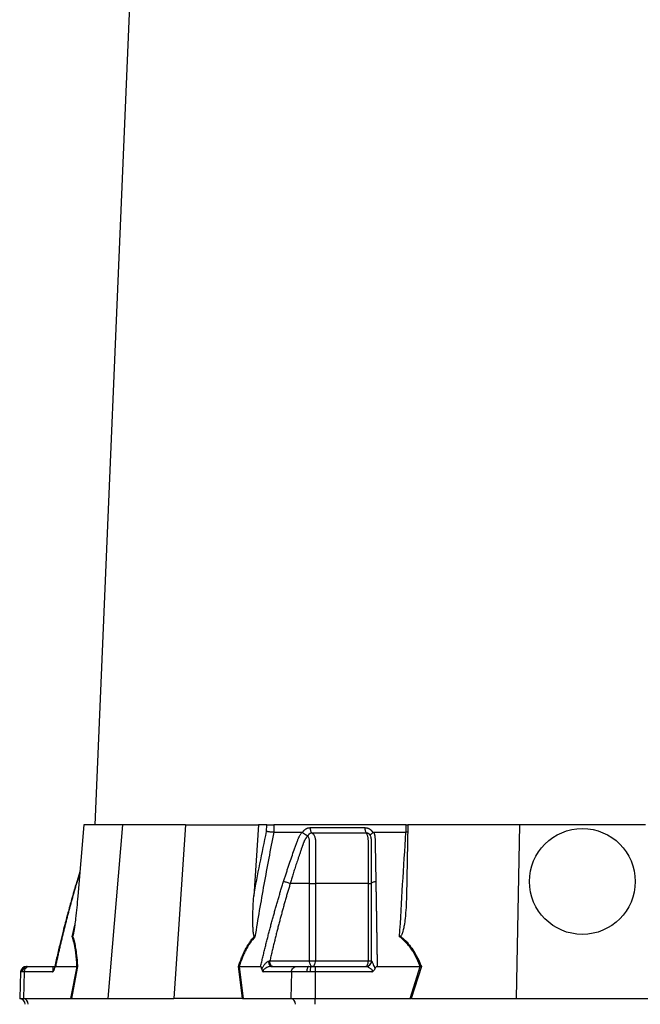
# Model space of a CAD drawing. Header units: millimetres. Extents: x 598 to 1373, y 615 to 2661.
# Tile 2 of 7: x 688 to 1016, y 1117 to 1638. Entities that reach past the tile are written whole.
import ezdxf

# ---------------------------------------------------------------- set-up
doc = ezdxf.new("R2010")
doc.units = ezdxf.units.MM

msp = doc.modelspace()

# ---------------------------------------------------------------- linework, layer by layer
at = {"color": 7, "linetype": 'Continuous', "lineweight": 25}
for p, q in [((763.32, 2065.29), (727.39, 1211.91)), ((721.57, 1211.91), (718.37, 1174.12)), ((742.05, 1211.91), (721.57, 1211.91)), ((742.05, 1211.91), (734.28, 1119.91)), ((775.39, 1211.91), (742.05, 1211.91)), ((775.39, 1211.91), (769.23, 1119.91)), ((775.39, 1211.91), (813.99, 1211.91)), ((813.99, 1211.91), (811.46, 1174.12)), ((818.35, 1211.91), (813.99, 1211.91)), ((818.25, 1208.36), (818.35, 1211.91)), ((822.16, 1211.91), (822.06, 1207.91)), ((892.09, 1211.91), (822.16, 1211.91)), ((892.06, 1207.91), (892.09, 1211.91)), ((892.09, 1211.91), (892.8, 1211.91)), ((892.97, 1211.91), (892.31, 1174.12)), ((952.06, 1211.91), (892.97, 1211.91)), ((952.06, 1211.91), (950.45, 1119.91)), ((1018.74, 1211.91), (952.06, 1211.91)), ((837.3, 1207.78), (837.38, 1207.91)), ((874.47, 1207.91), (874.54, 1207.78)), ((892.91, 1207.96), (892.06, 1207.91)), ((719.47, 1187.05), (717.82, 1181.77)), ((841.01, 1180.91), (830.79, 1180.91)), ((841.01, 1139.91), (841.01, 1180.91)), ((844.17, 1180.91), (844.17, 1139.91)), ((872.14, 1139.91), (872.14, 1180.91)), ((691.09, 1136.91), (691.35, 1136.91)), ((691.35, 1136.91), (691.76, 1136.91)), ((691.76, 1136.91), (692.62, 1136.91)), ((692.62, 1136.91), (706.09, 1136.91)), ((706.54, 1136.91), (717.93, 1136.91)), ((714.75, 1119.91), (717.94, 1136.91)), ((718.19, 1136.93), (714.99, 1119.91)), ((805.56, 1119.91), (803.4, 1136.93)), ((803.73, 1136.91), (805.89, 1119.91)), ((803.74, 1136.91), (815.13, 1136.91)), ((820, 1139.91), (841.01, 1139.91)), ((820.6, 1136.91), (834.07, 1136.91)), ((834.07, 1136.91), (840.48, 1136.91)), ((840.48, 1136.91), (841.91, 1136.91)), ((841.01, 1139.91), (844.17, 1139.91)), ((841.91, 1136.91), (843.95, 1136.91)), ((843.95, 1136.91), (843.95, 1134.02)), ((843.95, 1136.91), (870.88, 1136.91)), ((844.17, 1139.91), (872.14, 1139.91)), ((872.14, 1139.91), (873.8, 1139.91)), ((876.8, 1136.91), (899.59, 1136.91)), ((894.26, 1119.91), (899.6, 1136.91)), ((900.18, 1136.93), (894.83, 1119.91)), ((899.6, 1136.91), (899.59, 1136.91)), ((688.09, 1134.02), (687.6, 1119.91)), ((688.94, 1134.02), (688.43, 1134.02)), ((690.02, 1134.02), (688.94, 1134.02)), ((690.02, 1134.02), (689.6, 1119.91)), ((705.05, 1134.02), (690.02, 1134.02)), ((831.47, 1134.02), (816.44, 1134.02)), ((831.47, 1134.02), (831.05, 1119.91)), ((839.57, 1134.02), (831.47, 1134.02)), ((841.37, 1134.02), (839.57, 1134.02)), ((843.95, 1134.02), (841.37, 1134.02)), ((874.01, 1134.02), (843.95, 1134.02)), ((843.95, 1134.02), (843.95, 1119.91)), ((687.6, 1119.91), (689.6, 1119.91)), ((689.6, 1119.91), (714.75, 1119.91)), ((715.1, 1119.91), (734.28, 1119.91)), ((734.28, 1119.91), (769.23, 1119.91)), ((805.36, 1119.91), (769.23, 1119.91)), ((805.89, 1119.91), (831.05, 1119.91)), ((831.05, 1119.91), (843.95, 1119.91)), ((843.95, 1116.91), (843.95, 1119.91)), ((843.95, 1119.91), (894.26, 1119.91)), ((895.14, 1119.91), (950.45, 1119.91)), ((950.45, 1119.91), (1020.35, 1119.91))]:
    msp.add_line(p, q, dxfattribs=at)
at = {"color": 8, "linetype": 'Continuous', "lineweight": 25}
for p, q in [((719.43, 1186.58), (717.96, 1181.87)), ((717.84, 1181.76), (717.96, 1181.87)), ((715.4, 1152.67), (716.75, 1158.79)), ((688.43, 1134.02), (688.09, 1134.02))]:
    msp.add_line(p, q, dxfattribs=at)
at = {"color": 7, "linetype": 'Continuous', "lineweight": 25, "flags": 128}
for points in [[(820.6, 1136.91), (820.4, 1136.97), (820.2, 1137.13), (820.02, 1137.39), (819.85, 1137.75), (819.72, 1138.18), (819.62, 1138.68), (819.55, 1139.22), (819.52, 1139.79)], [(840.48, 1136.91), (840.31, 1136.86), (840.14, 1136.69), (839.99, 1136.43), (839.85, 1136.07), (839.74, 1135.63), (839.65, 1135.13), (839.6, 1134.59), (839.57, 1134.02)], [(842.51, 1136.91), (842.22, 1136.97), (841.93, 1137.14), (841.68, 1137.42), (841.45, 1137.79), (841.26, 1138.24), (841.12, 1138.76), (841.04, 1139.33), (841.01, 1139.91)], [(842.51, 1136.91), (842.83, 1136.97), (843.14, 1137.14), (843.43, 1137.42), (843.68, 1137.79), (843.89, 1138.24), (844.04, 1138.76), (844.14, 1139.33), (844.17, 1139.91)], [(870.8, 1136.91), (871.06, 1136.97), (871.31, 1137.14), (871.54, 1137.42), (871.75, 1137.79), (871.91, 1138.24), (872.04, 1138.76), (872.11, 1139.33), (872.14, 1139.91)]]:
    msp.add_lwpolyline(points, dxfattribs=at)
at = {"color": 7, "linetype": 'Continuous', "lineweight": 25}
msp.add_circle((985.4, 1181.91), 28, dxfattribs=at)
for centre, radius, start, end in [((691.09, 1133.91), 3, 90, 178), ((691.39, 1133.95), 2.96, 90.6447, 178.69), ((691.85, 1134), 2.91, 91.7011, 179.7557), ((845.78, 1134.7), 4.46, 150.2287, 188.7893), ((870.86, 1139.89), 2.98, 270.3276, 358.029), ((687.5, 1116.91), 3, 0, 88), ((689.27, 1117.09), 2.84, 356.3896, 83.4229), ((830.72, 1117.09), 2.84, 356.3895, 83.4227)]:
    msp.add_arc(centre, radius, start, end, dxfattribs=at)
for centre, major_axis, ratio, start_param, end_param in [((714.33, 1116.91), (5.92, 0.52), 0.499165, 1.397246, 1.415452), ((806.13, 1116.91), (11.1, -0.22), 0.269565, 1.627237, 1.645443), ((893.6, 1116.91), (17.02, 0.28), 0.175535, 1.477584, 1.49579)]:
    msp.add_ellipse(centre, major_axis=major_axis, ratio=ratio, start_param=start_param, end_param=end_param, dxfattribs=at)
for points, knots in [([(818.35, 1211.91), (818.61, 1211.91), (818.91, 1211.91), (819.56, 1211.91), (819.9, 1211.91), (820.42, 1211.91), (820.59, 1211.91), (820.93, 1211.91), (821.1, 1211.91), (821.59, 1211.91), (821.89, 1211.91), (822.16, 1211.91)], [0, 0, 0, 0, 0.25, 0.25, 0.5, 0.5, 0.625, 0.625, 0.75, 0.75, 1, 1, 1, 1]), ([(837.38, 1207.91), (837.41, 1207.98), (837.49, 1208.11), (837.62, 1208.3), (837.75, 1208.49), (837.88, 1208.66), (838.03, 1208.83), (838.17, 1208.99), (838.33, 1209.15), (838.49, 1209.29), (838.65, 1209.43), (838.82, 1209.56), (839, 1209.68), (839.18, 1209.79), (839.43, 1209.93), (839.74, 1210.08), (840.12, 1210.21), (840.5, 1210.31), (840.9, 1210.37), (841.17, 1210.38), (841.3, 1210.38)], [0, 0, 0, 0, 0.0442489, 0.088103, 0.1316437, 0.1749545, 0.21812, 0.2612256, 0.3043574, 0.347601, 0.3910414, 0.4347626, 0.4788469, 0.5233746, 0.5684236, 0.6548026, 0.7405374, 0.8262412, 0.9125282, 1, 1, 1, 1]), ([(841.3, 1210.38), (841.29, 1210.1), (841.31, 1209.8), (841.4, 1209.22), (841.47, 1208.93), (841.65, 1208.41), (841.77, 1208.18), (842.02, 1207.79), (842.16, 1207.63), (842.31, 1207.52)], [0, 0, 0, 0, 0.25, 0.25, 0.5, 0.5, 0.75, 0.75, 1, 1, 1, 1]), ([(870.28, 1210.38), (870.36, 1210.38), (870.5, 1210.38), (870.71, 1210.36), (870.93, 1210.34), (871.14, 1210.31), (871.35, 1210.26), (871.55, 1210.21), (871.76, 1210.15), (871.96, 1210.07), (872.16, 1209.99), (872.42, 1209.87), (872.72, 1209.7), (873.07, 1209.47), (873.4, 1209.21), (873.7, 1208.93), (873.98, 1208.62), (874.24, 1208.28), (874.39, 1208.03), (874.47, 1207.91)], [0, 0, 0, 0, 0.043919, 0.087472, 0.13073, 0.173768, 0.216664, 0.259492, 0.30233, 0.345255, 0.388344, 0.431671, 0.51489, 0.596546, 0.677156, 0.757259, 0.837405, 0.91814, 1, 1, 1, 1]), ([(870.28, 1210.38), (870.28, 1210.1), (870.29, 1209.8), (870.36, 1209.22), (870.41, 1208.93), (870.56, 1208.41), (870.65, 1208.18), (870.86, 1207.79), (870.97, 1207.63), (871.09, 1207.52)], [0, 0, 0, 0, 0.25, 0.25, 0.5, 0.5, 0.75, 0.75, 1, 1, 1, 1]), ([(822.08, 1207.91), (820.25, 1198.76), (818.51, 1189.58), (815.2, 1171.16), (813.62, 1161.93), (812.11, 1152.67)], [0, 0, 0, 0, 0.5, 0.5, 1, 1, 1, 1]), ([(822.06, 1207.91), (821.79, 1207.92), (821.49, 1207.94), (820.83, 1207.99), (820.49, 1208.03), (819.97, 1208.09), (819.8, 1208.11), (819.46, 1208.16), (819.3, 1208.18), (818.97, 1208.23), (818.82, 1208.26), (818.53, 1208.31), (818.39, 1208.33), (818.25, 1208.36)], [0, 0, 0, 0, 0.25, 0.25, 0.5, 0.5, 0.625, 0.625, 0.75, 0.75, 0.875, 0.875, 1, 1, 1, 1]), ([(827.27, 1181.87), (827.48, 1182.56), (827.92, 1183.93), (828.58, 1185.98), (829.25, 1188.02), (829.92, 1190.04), (830.8, 1192.66), (831.9, 1195.86), (833.02, 1199.01), (833.94, 1201.53), (834.48, 1203.02), (834.88, 1204.08), (835.12, 1204.68), (835.34, 1205.19), (835.57, 1205.7), (835.84, 1206.22), (836.16, 1206.79), (836.5, 1207.36), (836.75, 1207.73), (836.88, 1207.91)], [0, 0, 0, 0, 0.0777766, 0.1551997, 0.2322716, 0.3089948, 0.3853718, 0.5305262, 0.6744738, 0.7474235, 0.8196146, 0.8463831, 0.8697605, 0.889755, 0.9063828, 0.929523, 0.9527995, 0.9762724, 1, 1, 1, 1]), ([(839.94, 1205.88), (839.87, 1205.81), (839.75, 1205.67), (839.56, 1205.46), (839.39, 1205.24), (839.22, 1205.02), (839.06, 1204.8), (838.91, 1204.58), (838.77, 1204.36), (838.64, 1204.15), (838.51, 1203.93), (838.4, 1203.72), (838.29, 1203.51), (838.19, 1203.3), (838.08, 1203.06), (837.97, 1202.77), (837.83, 1202.44), (837.71, 1202.1), (837.6, 1201.77), (837.51, 1201.49), (837.43, 1201.25), (837.35, 1201.01), (837.24, 1200.7), (837.1, 1200.32), (836.81, 1199.48), (836.38, 1198.24), (835.83, 1196.64), (835.31, 1195.1), (834.65, 1193.11), (833.86, 1190.73), (832.97, 1187.99), (832.17, 1185.45), (831.46, 1183.11), (831.01, 1181.62), (830.79, 1180.91)], [0, 0, 0, 0, 0.010662, 0.021198, 0.031594, 0.041839, 0.051919, 0.061821, 0.071533, 0.08104, 0.09033, 0.099392, 0.108213, 0.116783, 0.125091, 0.138719, 0.152205, 0.165558, 0.178786, 0.1919, 0.198167, 0.207477, 0.219813, 0.235151, 0.25346, 0.319418, 0.382864, 0.443812, 0.502275, 0.618272, 0.726011, 0.825493, 0.916782, 1, 1, 1, 1]), ([(836.88, 1207.91), (836.91, 1207.91), (836.97, 1207.91), (837.06, 1207.89), (837.15, 1207.86), (837.23, 1207.83), (837.28, 1207.79), (837.3, 1207.78)], [0, 0, 0, 0, 0.212576, 0.416535, 0.614103, 0.807726, 1, 1, 1, 1]), ([(837.3, 1207.78), (837.34, 1207.75), (837.42, 1207.69), (837.54, 1207.6), (837.66, 1207.51), (837.79, 1207.43), (837.91, 1207.34), (838.03, 1207.26), (838.15, 1207.18), (838.27, 1207.11), (838.45, 1206.99), (838.69, 1206.84), (838.98, 1206.68), (839.24, 1206.53), (839.46, 1206.41), (839.64, 1206.31), (839.79, 1206.22), (839.91, 1206.15), (840, 1206.08), (840.04, 1206.03), (840.06, 1206.01)], [0, 0, 0, 0, 0.048652, 0.096489, 0.14339, 0.189242, 0.233941, 0.277392, 0.319512, 0.360225, 0.399465, 0.506174, 0.603082, 0.689684, 0.765815, 0.831582, 0.887296, 0.933441, 0.970686, 1, 1, 1, 1]), ([(842.31, 1207.52), (842.26, 1207.52), (842.16, 1207.52), (842.02, 1207.51), (841.87, 1207.49), (841.73, 1207.46), (841.59, 1207.42), (841.45, 1207.37), (841.31, 1207.31), (841.11, 1207.21), (840.86, 1207.04), (840.6, 1206.81), (840.4, 1206.57), (840.25, 1206.35), (840.15, 1206.17), (840.1, 1206.05), (840.08, 1206)], [0, 0, 0, 0, 0.053313, 0.106595, 0.159871, 0.213166, 0.266505, 0.319913, 0.373415, 0.427036, 0.56447, 0.685213, 0.789238, 0.876442, 0.946711, 1, 1, 1, 1]), ([(841.01, 1180.91), (841.01, 1185.14), (841.01, 1189.37), (841.01, 1195.71), (841.01, 1198.36), (841.01, 1201.26), (841.01, 1202.19), (841.01, 1202.59), (841.01, 1202.85), (841.01, 1202.98), (841, 1203.38), (840.99, 1203.64), (840.91, 1204.15), (840.86, 1204.4), (840.71, 1204.88), (840.62, 1205.1), (840.45, 1205.4), (840.39, 1205.5), (840.24, 1205.67), (840.17, 1205.74), (840.08, 1205.81)], [0, 0, 0, 0, 0.5, 0.5, 0.75, 0.8125, 0.84375, 0.859375, 0.859375, 0.875, 0.875, 0.90625, 0.90625, 0.9375, 0.9375, 0.96875, 0.96875, 0.984375, 0.984375, 1, 1, 1, 1]), ([(871.09, 1207.52), (869.93, 1207.52), (867.47, 1207.52), (863.94, 1207.52), (860.23, 1207.52), (857.73, 1207.52), (855.13, 1207.52), (852.65, 1207.52), (849.05, 1207.52), (845.68, 1207.52), (843.38, 1207.52), (842.31, 1207.52)], [0.7589111, 0.7589111, 0.7589111, 0.7589111, 0.7820302, 0.8131687, 0.8443073, 0.8754458, 0.8754458, 0.9065844, 0.9377229, 0.9688615, 0.9919807, 0.9919807, 0.9919807, 0.9919807]), ([(842.31, 1207.52), (842.48, 1207.41), (842.65, 1207.27), (842.96, 1206.95), (843.1, 1206.78), (843.36, 1206.38), (843.48, 1206.16), (843.69, 1205.7), (843.79, 1205.45), (843.94, 1204.94), (844.01, 1204.66), (844.1, 1204.11), (844.13, 1203.83), (844.16, 1203.4), (844.16, 1203.25), (844.17, 1202.96), (844.17, 1202.82), (844.17, 1202.38), (844.17, 1199.77), (844.17, 1197.16), (844.17, 1190.2), (844.17, 1185.55), (844.17, 1180.91)], [0, 0, 0, 0, 0.03125, 0.03125, 0.0625, 0.0625, 0.09375, 0.09375, 0.125, 0.125, 0.15625, 0.15625, 0.1875, 0.1875, 0.203125, 0.203125, 0.21875, 0.21875, 0.25, 0.5, 0.5, 1, 1, 1, 1]), ([(873.3, 1206), (873.29, 1206.04), (873.25, 1206.12), (873.18, 1206.25), (873.1, 1206.4), (872.99, 1206.57), (872.85, 1206.74), (872.67, 1206.92), (872.46, 1207.09), (872.22, 1207.25), (871.95, 1207.38), (871.67, 1207.47), (871.38, 1207.52), (871.18, 1207.52), (871.09, 1207.52)], [0, 0, 0, 0, 0.038504, 0.086514, 0.144034, 0.211029, 0.287449, 0.37325, 0.468405, 0.572922, 0.680036, 0.786786, 0.893373, 1, 1, 1, 1]), ([(872.14, 1180.91), (872.14, 1185.55), (872.14, 1190.2), (872.14, 1197.16), (872.14, 1199.77), (872.13, 1202.38), (872.13, 1202.82), (872.14, 1202.96), (872.13, 1203.25), (872.13, 1203.4), (872.12, 1203.83), (872.1, 1204.11), (872.04, 1204.66), (872, 1204.94), (871.9, 1205.45), (871.85, 1205.7), (871.72, 1206.16), (871.65, 1206.38), (871.5, 1206.78), (871.42, 1206.95), (871.26, 1207.27), (871.17, 1207.41), (871.09, 1207.52)], [0, 0, 0, 0, 0.5, 0.5, 0.75, 0.78125, 0.78125, 0.796875, 0.796875, 0.8125, 0.8125, 0.84375, 0.84375, 0.875, 0.875, 0.90625, 0.90625, 0.9375, 0.9375, 0.96875, 0.96875, 1, 1, 1, 1]), ([(873.3, 1206.01), (873.3, 1206.02), (873.29, 1206.05), (873.28, 1206.09), (873.26, 1206.13), (873.26, 1206.18), (873.25, 1206.23), (873.25, 1206.28), (873.25, 1206.34), (873.27, 1206.41), (873.29, 1206.48), (873.32, 1206.56), (873.37, 1206.65), (873.43, 1206.75), (873.51, 1206.86), (873.61, 1206.99), (873.74, 1207.13), (873.89, 1207.28), (874.08, 1207.44), (874.3, 1207.61), (874.46, 1207.72), (874.54, 1207.78)], [0, 0, 0, 0, 0.017248, 0.037456, 0.060913, 0.087838, 0.118407, 0.152763, 0.191026, 0.233291, 0.279627, 0.330072, 0.384627, 0.443251, 0.505852, 0.572276, 0.648655, 0.730209, 0.816408, 0.906598, 1, 1, 1, 1]), ([(873.8, 1180.91), (873.8, 1182.13), (873.8, 1184.77), (873.8, 1189), (873.8, 1192.49), (873.8, 1195.09), (873.8, 1196.63), (873.8, 1198.23), (873.8, 1199.5), (873.8, 1200.41), (873.8, 1200.95), (873.8, 1201.48), (873.8, 1202.02), (873.8, 1202.55), (873.8, 1202.98), (873.8, 1203.31), (873.79, 1203.54), (873.78, 1203.77), (873.75, 1204.02), (873.73, 1204.27), (873.69, 1204.53), (873.64, 1204.8), (873.59, 1205.07), (873.52, 1205.34), (873.44, 1205.62), (873.38, 1205.79), (873.35, 1205.88)], [0, 0, 0, 0, 0.143085, 0.308796, 0.497427, 0.555835, 0.616742, 0.680167, 0.746121, 0.767405, 0.788723, 0.810074, 0.831456, 0.852865, 0.874301, 0.883002, 0.892336, 0.902282, 0.912815, 0.923904, 0.935514, 0.947608, 0.960145, 0.973084, 0.986383, 1, 1, 1, 1]), ([(874.54, 1207.78), (874.57, 1207.79), (874.61, 1207.82), (874.69, 1207.85), (874.76, 1207.88), (874.84, 1207.9), (874.93, 1207.91), (874.99, 1207.91), (875.01, 1207.91)], [0, 0, 0, 0, 0.160202, 0.321039, 0.484027, 0.650625, 0.822199, 1, 1, 1, 1]), ([(875.01, 1207.91), (875.05, 1207.81), (875.12, 1207.6), (875.22, 1207.28), (875.31, 1206.97), (875.38, 1206.65), (875.45, 1206.33), (875.51, 1206.01), (875.56, 1205.68), (875.61, 1205.36), (875.65, 1204.94), (875.68, 1204.35), (875.7, 1203.49), (875.72, 1202.44), (875.74, 1201.23), (875.78, 1199.21), (875.83, 1196.39), (875.89, 1192.79), (875.96, 1189.17), (876.02, 1185.54), (876.07, 1183.1), (876.09, 1181.87)], [0, 0, 0, 0, 0.0134228, 0.0267382, 0.0399565, 0.0530881, 0.0661437, 0.0791341, 0.0920702, 0.1049632, 0.1178244, 0.141662, 0.1728313, 0.2170572, 0.2634912, 0.3121266, 0.4491557, 0.58733, 0.7237611, 0.8613131, 1, 1, 1, 1]), ([(888.68, 1152.67), (889.19, 1161.93), (889.73, 1171.16), (890.85, 1189.58), (891.43, 1198.76), (892.04, 1207.91)], [0, 0, 0, 0, 0.5, 0.5, 1, 1, 1, 1]), ([(717.82, 1181.77), (717.3, 1180.03), (716.37, 1176.9), (715.16, 1172.68), (714.25, 1169.44), (713.62, 1167.13), (713.11, 1165.25), (712.5, 1163), (711.64, 1159.72), (710.49, 1155.22), (709.09, 1149.57), (707.53, 1143.03), (706.48, 1138.35), (705.94, 1135.95)], [0, 0, 0, 0, 0.114972, 0.208015, 0.279155, 0.328402, 0.359854, 0.40261, 0.476353, 0.574573, 0.69727, 0.844439, 1, 1, 1, 1]), ([(717.96, 1181.87), (717.76, 1181.2), (717.36, 1179.86), (716.77, 1177.84), (716.19, 1175.8), (715.61, 1173.75), (715.04, 1171.69), (714.47, 1169.61), (713.91, 1167.52), (713.35, 1165.42), (712.8, 1163.31), (712.25, 1161.18), (711.71, 1159.04), (711.17, 1156.88), (710.64, 1154.72), (710.11, 1152.54), (709.58, 1150.34), (709.06, 1148.14), (708.55, 1145.92), (708.04, 1143.68), (707.53, 1141.44), (707.03, 1139.18), (706.7, 1137.67), (706.54, 1136.91)], [0, 0, 0, 0, 0.045336, 0.090894, 0.136674, 0.182678, 0.228907, 0.275362, 0.322044, 0.368954, 0.416093, 0.463462, 0.511063, 0.558896, 0.606962, 0.655262, 0.703798, 0.752569, 0.801578, 0.850824, 0.900309, 0.950034, 1, 1, 1, 1]), ([(815.13, 1136.91), (815.33, 1137.75), (815.71, 1139.42), (816.31, 1141.91), (816.9, 1144.39), (817.5, 1146.85), (818.11, 1149.3), (818.73, 1151.73), (819.35, 1154.14), (819.97, 1156.54), (820.6, 1158.92), (821.24, 1161.29), (821.89, 1163.64), (822.54, 1165.97), (823.19, 1168.29), (823.86, 1170.6), (824.52, 1172.88), (825.2, 1175.15), (825.88, 1177.41), (826.57, 1179.65), (827.03, 1181.13), (827.27, 1181.87)], [0, 0, 0, 0, 0.055211, 0.110128, 0.164753, 0.219086, 0.273129, 0.326884, 0.38035, 0.43353, 0.486425, 0.539036, 0.591365, 0.643413, 0.695181, 0.746671, 0.797884, 0.848822, 0.899487, 0.949879, 1, 1, 1, 1]), ([(830.79, 1180.91), (830.58, 1180.2), (830.15, 1178.78), (829.51, 1176.63), (828.88, 1174.46), (828.26, 1172.28), (827.64, 1170.08), (827.02, 1167.86), (826.41, 1165.62), (825.8, 1163.37), (825.2, 1161.1), (824.61, 1158.82), (824.01, 1156.51), (823.42, 1154.19), (822.84, 1151.85), (822.26, 1149.5), (821.69, 1147.13), (821.12, 1144.74), (820.55, 1142.33), (820.18, 1140.72), (820, 1139.91)], [0, 0, 0, 0, 0.052635, 0.105608, 0.158921, 0.212573, 0.266566, 0.320902, 0.37558, 0.430604, 0.485973, 0.541688, 0.597751, 0.654162, 0.710923, 0.768034, 0.825496, 0.883311, 0.941478, 1, 1, 1, 1]), ([(827.27, 1181.87), (827.48, 1181.85), (827.73, 1181.81), (828.31, 1181.69), (828.63, 1181.61), (829.29, 1181.43), (829.62, 1181.33), (830.25, 1181.12), (830.54, 1181.01), (830.79, 1180.91)], [0, 0, 0, 0, 0.25, 0.25, 0.5, 0.5, 0.75, 0.75, 1, 1, 1, 1]), ([(841.01, 1180.91), (841.49, 1180.91), (842.05, 1180.91), (843.16, 1180.91), (843.71, 1180.91), (844.17, 1180.91)], [0, 0, 0, 0, 0.5, 0.5, 1, 1, 1, 1]), ([(872.14, 1180.91), (872.63, 1180.91), (873.06, 1180.91), (873.65, 1180.91), (873.8, 1180.91), (873.8, 1180.91)], [0, 0, 0, 0, 0.5, 0.5, 1, 1, 1, 1]), ([(873.8, 1180.91), (873.8, 1181.01), (873.85, 1181.12), (874.07, 1181.33), (874.23, 1181.43), (874.66, 1181.61), (874.92, 1181.69), (875.48, 1181.81), (875.79, 1181.85), (876.09, 1181.87)], [0, 0, 0, 0, 0.25, 0.25, 0.5, 0.5, 0.75, 0.75, 1, 1, 1, 1]), ([(873.8, 1139.91), (873.8, 1140.77), (873.8, 1142.47), (873.8, 1145.02), (873.8, 1147.55), (873.8, 1150.05), (873.8, 1152.54), (873.8, 1155.01), (873.8, 1157.46), (873.8, 1159.89), (873.8, 1162.3), (873.8, 1164.7), (873.8, 1167.07), (873.8, 1169.42), (873.8, 1171.76), (873.8, 1174.08), (873.8, 1176.37), (873.8, 1178.65), (873.8, 1180.16), (873.8, 1180.91)], [0, 0, 0, 0, 0.061953, 0.123509, 0.18467, 0.245435, 0.305808, 0.365787, 0.425376, 0.484574, 0.543383, 0.601804, 0.659839, 0.717488, 0.774754, 0.831636, 0.888137, 0.944258, 1, 1, 1, 1]), ([(876.09, 1181.87), (876.1, 1181.2), (876.12, 1179.86), (876.16, 1177.84), (876.19, 1175.8), (876.23, 1173.75), (876.26, 1171.69), (876.3, 1169.61), (876.33, 1167.52), (876.37, 1165.42), (876.4, 1163.31), (876.44, 1161.18), (876.47, 1159.04), (876.51, 1156.88), (876.54, 1154.72), (876.57, 1152.54), (876.61, 1150.34), (876.64, 1148.14), (876.67, 1145.92), (876.71, 1143.68), (876.74, 1141.44), (876.77, 1139.18), (876.79, 1137.67), (876.8, 1136.91)], [0, 0, 0, 0, 0.0453363, 0.0908939, 0.1366742, 0.1826782, 0.2289071, 0.2753619, 0.3220437, 0.3689537, 0.4160929, 0.4634623, 0.5110629, 0.5588958, 0.6069619, 0.6552622, 0.7037976, 0.7525692, 0.8015777, 0.8508242, 0.9003095, 0.9500345, 1, 1, 1, 1]), ([(718.37, 1174.12), (718.2, 1172.12), (717.85, 1168.2), (717.29, 1163.04), (716.8, 1159.08), (716.44, 1156.57), (716.18, 1154.98), (715.96, 1153.91), (715.79, 1153.2), (715.65, 1152.96), (715.62, 1152.91)], [0, 0, 0, 0, 0.276314, 0.544227, 0.717559, 0.828271, 0.898432, 0.942707, 0.987325, 1, 1, 1, 1]), ([(811.84, 1152.91), (811.78, 1152.96), (811.73, 1153.04), (811.64, 1153.21), (811.61, 1153.31), (811.52, 1153.6), (811.47, 1153.81), (811.35, 1154.44), (811.3, 1154.87), (811.21, 1155.74), (811.17, 1156.18), (811.12, 1157.07), (811.09, 1157.51), (811.04, 1158.85), (811.02, 1159.74), (811.01, 1161.53), (811.01, 1162.42), (811.04, 1165.11), (811.09, 1166.91), (811.24, 1170.51), (811.34, 1172.31), (811.46, 1174.12)], [0, 0, 0, 0, 0.015625, 0.015625, 0.03125, 0.03125, 0.0625, 0.0625, 0.125, 0.125, 0.1875, 0.1875, 0.25, 0.25, 0.375, 0.375, 0.5, 0.5, 0.75, 0.75, 1, 1, 1, 1]), ([(892.31, 1174.12), (892.26, 1172.12), (892.14, 1168.2), (891.7, 1163.04), (891.18, 1159.08), (890.7, 1156.57), (890.3, 1154.98), (889.91, 1153.91), (889.6, 1153.2), (889.26, 1152.96), (889.18, 1152.91)], [0, 0, 0, 0, 0.2763141, 0.5442272, 0.7175585, 0.8282715, 0.8984326, 0.9427069, 0.9873255, 1, 1, 1, 1]), ([(717.93, 1136.91), (717.85, 1138.44), (717.75, 1139.94), (717.54, 1142.12), (717.47, 1142.84), (717.29, 1144.25), (717.2, 1144.94), (716.89, 1146.95), (716.65, 1148.21), (716.09, 1150.57), (715.76, 1151.67), (715.4, 1152.67)], [0, 0, 0, 0, 0.25, 0.25, 0.375, 0.375, 0.5, 0.5, 0.75, 0.75, 1, 1, 1, 1]), ([(715.62, 1152.91), (715.88, 1152.11), (716.43, 1150.44), (717.07, 1147.45), (717.66, 1143.62), (718, 1140.04), (718.15, 1137.58), (718.19, 1136.93)], [0, 0, 0, 0, 0.187656, 0.392204, 0.596857, 0.89334, 1, 1, 1, 1]), ([(803.4, 1136.93), (803.91, 1138.47), (804.46, 1139.98), (805.35, 1142.17), (805.66, 1142.9), (806.31, 1144.32), (806.64, 1145.01), (807.69, 1147.05), (808.44, 1148.34), (809.65, 1150.15), (810.07, 1150.74), (810.94, 1151.86), (811.38, 1152.4), (811.84, 1152.91)], [0, 0, 0, 0, 0.25, 0.25, 0.375, 0.375, 0.5, 0.5, 0.75, 0.75, 0.875, 0.875, 1, 1, 1, 1]), ([(812.11, 1152.67), (811.2, 1151.67), (810.34, 1150.57), (808.74, 1148.21), (808, 1146.95), (806.96, 1144.94), (806.62, 1144.25), (805.98, 1142.84), (805.67, 1142.12), (804.78, 1139.94), (804.24, 1138.44), (803.74, 1136.91)], [0, 0, 0, 0, 0.25, 0.25, 0.5, 0.5, 0.625, 0.625, 0.75, 0.75, 1, 1, 1, 1]), ([(889.18, 1152.91), (889.02, 1152.83), (888.85, 1152.75), (888.69, 1152.67), (888.68, 1152.67)], [0, 0, 0, 0, 0.977857, 1, 1, 1, 1]), ([(899.59, 1136.91), (899.36, 1137.5), (898.43, 1139.87), (896.43, 1143.89), (893.12, 1148.75), (890.18, 1151.35), (888.68, 1152.67)], [0, 0, 0, 0, 0.096818, 0.393267, 0.691599, 1, 1, 1, 1]), ([(889.18, 1152.91), (890.11, 1152.11), (892.05, 1150.44), (894.57, 1147.45), (897.15, 1143.62), (898.94, 1140.04), (899.92, 1137.58), (900.18, 1136.93)], [0, 0, 0, 0, 0.187656, 0.392204, 0.596857, 0.89334, 1, 1, 1, 1]), ([(690.02, 1134.02), (690.08, 1134.43), (690.2, 1135.29), (690.9, 1136.26), (691.76, 1136.82), (692.34, 1136.88), (692.62, 1136.91)], [0, 0, 0, 0, 0.2707, 0.562315, 0.789294, 1, 1, 1, 1]), ([(705.05, 1134.02), (705.1, 1134.11), (705.14, 1134.22), (705.22, 1134.45), (705.26, 1134.57), (705.31, 1134.82), (705.32, 1134.93), (705.33, 1135.14), (705.33, 1135.23), (705.32, 1135.48), (705.31, 1135.62), (705.3, 1135.88), (705.29, 1136), (705.3, 1136.32), (705.34, 1136.51), (705.51, 1136.73), (705.58, 1136.79), (705.73, 1136.86), (705.79, 1136.88), (705.92, 1136.9), (706, 1136.91), (706.09, 1136.91)], [0, 0, 0, 0, 0.0625, 0.0625, 0.125, 0.125, 0.1875, 0.1875, 0.25, 0.25, 0.375, 0.375, 0.5, 0.5, 0.75, 0.75, 0.875, 0.875, 0.9375, 0.9375, 1, 1, 1, 1]), ([(706.54, 1136.91), (706.45, 1136.91), (706.37, 1136.84), (706.23, 1136.64), (706.17, 1136.51), (706.06, 1136.24), (706.01, 1136.1), (705.92, 1135.81), (705.88, 1135.65), (705.84, 1135.5)], [0, 0, 0, 0, 0.25, 0.25, 0.5, 0.5, 0.75, 0.75, 1, 1, 1, 1]), ([(706, 1136.22), (705.96, 1136.06), (705.91, 1135.83), (705.86, 1135.58), (705.84, 1135.5)], [0, 0, 0, 0, 0.669178, 1, 1, 1, 1]), ([(718.19, 1136.93), (718.18, 1136.93), (718.12, 1136.92), (718.03, 1136.92), (717.94, 1136.91)], [0, 0, 0, 0, 0.023776, 1, 1, 1, 1]), ([(815.75, 1135.5), (815.69, 1135.81), (815.62, 1136.11), (815.48, 1136.51), (815.43, 1136.63), (815.34, 1136.78), (815.3, 1136.83), (815.23, 1136.89), (815.18, 1136.91), (815.14, 1136.91)], [0, 0, 0, 0, 0.5, 0.5, 0.75, 0.75, 0.875, 0.875, 1, 1, 1, 1]), ([(815.75, 1135.5), (815.92, 1135.97), (816.13, 1136.41), (816.63, 1137.26), (816.91, 1137.67), (817.54, 1138.43), (817.88, 1138.79), (818.45, 1139.25), (818.66, 1139.4), (819.08, 1139.63), (819.3, 1139.73), (819.52, 1139.79)], [0, 0, 0, 0, 0.25, 0.25, 0.5, 0.5, 0.75, 0.75, 0.875, 0.875, 1, 1, 1, 1]), ([(820.6, 1136.91), (820.6, 1136.91), (820.59, 1136.91), (820.57, 1136.91), (820.55, 1136.91), (820.49, 1136.91), (820.45, 1136.91), (820.35, 1136.9), (820.29, 1136.9), (820.11, 1136.88), (819.98, 1136.86), (819.61, 1136.79), (819.37, 1136.73), (818.68, 1136.51), (818.25, 1136.32), (817.66, 1136), (817.47, 1135.88), (817.1, 1135.62), (816.93, 1135.48), (816.69, 1135.23), (816.61, 1135.14), (816.48, 1134.93), (816.42, 1134.82), (816.36, 1134.57), (816.35, 1134.45), (816.38, 1134.22), (816.41, 1134.11), (816.44, 1134.02)], [0, 0, 0, 0, 0.003906, 0.003906, 0.007813, 0.015625, 0.03125, 0.03125, 0.0625, 0.0625, 0.125, 0.125, 0.25, 0.25, 0.5, 0.5, 0.625, 0.625, 0.75, 0.75, 0.8125, 0.8125, 0.875, 0.875, 0.9375, 0.9375, 1, 1, 1, 1]), ([(821.5, 1136.91), (821.3, 1136.91), (821.1, 1136.99), (820.74, 1137.29), (820.58, 1137.51), (820.3, 1138.07), (820.19, 1138.4), (820.04, 1139.13), (820, 1139.52), (820, 1139.91)], [0, 0, 0, 0, 0.25, 0.25, 0.5, 0.5, 0.75, 0.75, 1, 1, 1, 1]), ([(831.47, 1134.02), (831.48, 1134.36), (831.55, 1134.73), (831.81, 1135.45), (832.01, 1135.79), (832.52, 1136.35), (832.82, 1136.57), (833.45, 1136.85), (833.77, 1136.91), (834.07, 1136.91)], [0, 0, 0, 0, 0.25, 0.25, 0.5, 0.5, 0.75, 0.75, 1, 1, 1, 1]), ([(870.8, 1136.91), (871.2, 1136.91), (871.59, 1136.99), (872.32, 1137.29), (872.65, 1137.51), (873.2, 1138.07), (873.43, 1138.4), (873.73, 1139.13), (873.8, 1139.52), (873.8, 1139.91)], [0, 0, 0, 0, 0.25, 0.25, 0.5, 0.5, 0.75, 0.75, 1, 1, 1, 1]), ([(874.01, 1134.02), (874.09, 1134.11), (874.16, 1134.22), (874.27, 1134.45), (874.3, 1134.57), (874.28, 1134.82), (874.24, 1134.93), (874.12, 1135.14), (874.04, 1135.23), (873.79, 1135.48), (873.61, 1135.62), (873.22, 1135.88), (873.03, 1136), (872.45, 1136.32), (872.06, 1136.51), (871.54, 1136.73), (871.37, 1136.79), (871.15, 1136.86), (871.09, 1136.88), (870.97, 1136.9), (870.92, 1136.91), (870.88, 1136.91)], [0, 0, 0, 0, 0.0625, 0.0625, 0.125, 0.125, 0.1875, 0.1875, 0.25, 0.25, 0.375, 0.375, 0.5, 0.5, 0.75, 0.75, 0.875, 0.875, 0.9375, 0.9375, 1, 1, 1, 1]), ([(873.84, 1139.79), (873.88, 1139.73), (873.93, 1139.64), (874.06, 1139.4), (874.13, 1139.25), (874.36, 1138.79), (874.53, 1138.43), (874.85, 1137.67), (875.01, 1137.27), (875.3, 1136.41), (875.42, 1135.97), (875.49, 1135.5)], [0, 0, 0, 0, 0.125, 0.125, 0.25, 0.25, 0.5, 0.5, 0.75, 0.75, 1, 1, 1, 1]), ([(876.8, 1136.91), (876.63, 1136.91), (876.47, 1136.84), (876.2, 1136.64), (876.08, 1136.51), (875.88, 1136.24), (875.79, 1136.1), (875.63, 1135.81), (875.56, 1135.65), (875.49, 1135.5)], [0, 0, 0, 0, 0.25, 0.25, 0.5, 0.5, 0.75, 0.75, 1, 1, 1, 1]), ([(705.84, 1135.5), (705.8, 1135.34), (705.75, 1135.18), (705.64, 1134.89), (705.58, 1134.75), (705.44, 1134.5), (705.37, 1134.38), (705.22, 1134.19), (705.14, 1134.1), (705.05, 1134.02)], [0, 0, 0, 0, 0.25, 0.25, 0.5, 0.5, 0.75, 0.75, 1, 1, 1, 1]), ([(815.75, 1135.5), (815.78, 1135.34), (815.82, 1135.18), (815.91, 1134.89), (815.96, 1134.75), (816.08, 1134.5), (816.15, 1134.38), (816.29, 1134.19), (816.37, 1134.1), (816.44, 1134.02)], [0, 0, 0, 0, 0.25, 0.25, 0.5, 0.5, 0.75, 0.75, 1, 1, 1, 1]), ([(875.49, 1135.5), (875.42, 1135.34), (875.33, 1135.18), (875.13, 1134.89), (875.02, 1134.75), (874.76, 1134.5), (874.62, 1134.38), (874.33, 1134.19), (874.17, 1134.1), (874.01, 1134.02)], [0, 0, 0, 0, 0.25, 0.25, 0.5, 0.5, 0.75, 0.75, 1, 1, 1, 1])]:
    msp.add_open_spline(points, degree=3, knots=knots, dxfattribs=at)
for points in [[(841.3, 1210.38), (850.59, 1210.38), (860.28, 1210.38), (870.28, 1210.38)], [(811.46, 1174.12), (813.58, 1185.58), (815.84, 1197), (818.25, 1208.36)], [(822.07, 1207.91), (824.47, 1207.91), (829.34, 1207.91), (834.34, 1207.91), (836.88, 1207.91)], [(875.01, 1207.91), (877.81, 1207.91), (883.45, 1207.91), (889.17, 1207.91), (892.05, 1207.91)], [(872.14, 1180.91), (862.49, 1180.91), (853.14, 1180.91), (844.17, 1180.91)], [(715.62, 1152.91), (715.56, 1152.83), (715.48, 1152.75), (715.4, 1152.67)], [(811.84, 1152.91), (811.94, 1152.83), (812.03, 1152.75), (812.11, 1152.67)], [(717.94, 1136.91), (717.94, 1136.91), (717.93, 1136.91), (717.93, 1136.91)], [(803.73, 1136.91), (803.64, 1136.92), (803.53, 1136.92), (803.4, 1136.93)], [(803.74, 1136.91), (803.74, 1136.91), (803.74, 1136.91), (803.73, 1136.91)], [(819.52, 1139.79), (819.69, 1139.83), (819.85, 1139.87), (820, 1139.91)], [(873.8, 1139.91), (873.8, 1139.87), (873.82, 1139.83), (873.84, 1139.79)], [(899.6, 1136.91), (899.8, 1136.92), (899.99, 1136.92), (900.18, 1136.93)], [(714.75, 1119.91), (714.85, 1119.91), (714.93, 1119.91), (714.99, 1119.91)], [(805.56, 1119.91), (805.69, 1119.91), (805.8, 1119.91), (805.89, 1119.91)], [(894.26, 1119.91), (894.45, 1119.91), (894.64, 1119.91), (894.83, 1119.91)]]:
    msp.add_open_spline(points, degree=3, dxfattribs=at)

doc.saveas('drawing.dxf')
